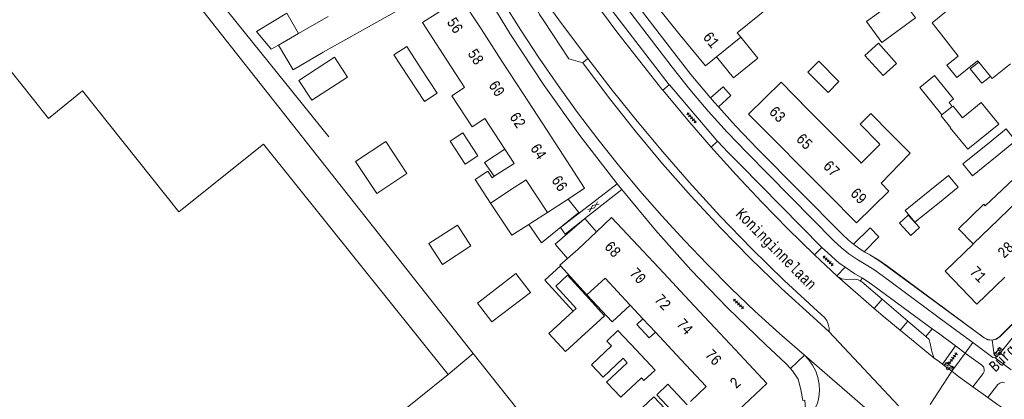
# Model space of a CAD drawing. Header units: metres. Extents: x 196790 to 198335, y 354523 to 356036.
# Tile 52 of 105: x 197499 to 197660, y 355215 to 355277. Entities that reach past the tile are written whole.
import ezdxf

# ---------------------------------------------------------------- set-up
doc = ezdxf.new("R2010")
doc.units = ezdxf.units.M
doc.linetypes.add('DGN Style 2', pattern=[186.027128, 111.616277, -74.410851])
for name, color, linetype, lineweight in [('afdak', 252, 'DGN Style 2', 18), ('bij- of bedrijfsgebouw', 252, 'Continuous', 18), ('carport', 252, 'Continuous', 18), ('functiescheiding', 252, 'Continuous', 18), ('heg of haag', 252, 'Continuous', 18), ('hoofdgebouw', 252, 'Continuous', 18), ('huisnummer BAG', 252, 'Continuous', 18), ('kant asfaltverharding', 252, 'Continuous', 18), ('kant betonverharding', 252, 'Continuous', 18), ('kant klinkerverharding', 252, 'Continuous', 18), ('kant tegelverharding', 252, 'Continuous', 18), ('raster', 252, 'Continuous', 18), ('schutting', 252, 'Continuous', 18), ('straatnaam', 252, 'Continuous', 18), ('T22_brandgang', 252, 'DGN Style 2', 18), ('tuinhuis', 252, 'DGN Style 2', 18), ('verh asfaltsymbool', 2, 'Continuous', 0), ('verh betonsymbool', 2, 'Continuous', 0), ('verh tegelsymbool', 2, 'Continuous', 0), ('vlakafsluiter', 252, 'Continuous', 18), ('vlakafsluiter grijs', 252, 'DGN Style 2', 18)]:
    doc.layers.add(name, color=color, linetype=linetype, lineweight=lineweight)
doc.styles.add('Style-Courier New', font='cour.ttf')

# ---------------------------------------------------------------- blocks, each defined once
blk = doc.blocks.new('S612')
at = {"layer": 'verh asfaltsymbool', "color": 252}
for p, q in [((-0.99, -0.26), (0.01, 0.24)), ((0.01, -0.26), (-0.99, 0.24)), ((0.01, 0.24), (1.01, -0.26)), ((1.01, 0.24), (0.01, -0.26))]:
    blk.add_line(p, q, dxfattribs=at)
blk = doc.blocks.new('S621')
at = {"layer": 'verh betonsymbool', "color": 252, "linetype": 'Continuous', "lineweight": 0}
for centre in [(-0.48, 0.24), (0.52, 0.24), (0.02, -0.26)]:
    blk.add_circle(centre, 0.25, dxfattribs=at)
blk = doc.blocks.new('S642')
at = {"layer": 'verh tegelsymbool', "color": 252}
for p, q in [((-1.12, 0), (1.12, 0)), ((-0.9, -0.25), (-0.9, 0.25)), ((-0.45, -0.25), (-0.45, 0.25)), ((0, -0.25), (0, 0.25)), ((0.45, -0.25), (0.45, 0.25)), ((0.9, -0.25), (0.9, 0.25))]:
    blk.add_line(p, q, dxfattribs=at)

msp = doc.modelspace()

# ---------------------------------------------------------------- linework, layer by layer
at = {"layer": 'afdak'}
for p, q in [((197643.055, 355243.965), (197644.485, 355245.271)), ((197644.908, 355241.936), (197643.055, 355243.965)), ((197644.485, 355245.271), (197646.338, 355243.241)), ((197646.338, 355243.241), (197644.908, 355241.936)), ((197591.715, 355232.198), (197591.571, 355232.07))]:
    msp.add_line(p, q, dxfattribs=at)
at = {"layer": 'afdak', "flags": 128}
for points in [[(197541.016, 355273.225), (197539.813, 355272.554), (197537.387, 355275.466), (197542.392, 355278.503), (197544.325, 355275.141)], [(197656.084, 355270.462), (197654.694, 355269.368), (197656.608, 355266.979), (197658.017, 355268.089)], [(197651.747, 355263.136), (197651.206, 355263.802), (197651.922, 355264.385), (197648.802, 355268.222), (197646.382, 355266.254), (197650.035, 355261.763)], [(197578.213, 355256.136), (197574.871, 355253.964), (197576.477, 355251.681)], [(197657.165, 355246.847), (197661.85, 355251.276), (197663.932, 355249.049)], [(197575.85, 355247.278), (197579.378, 355241.988), (197582.162, 355243.756)], [(197657.165, 355246.847), (197656.933, 355247.086), (197652.774, 355243.058), (197655.181, 355240.572)], [(197589.458, 355229.509), (197584.765, 355234.594), (197587.344, 355236.973)], [(197598.829, 355230.498), (197595.864, 355227.74), (197591.715, 355232.198)], [(197602.969, 355226.048), (197601.957, 355225.116), (197599.918, 355227.329), (197600.919, 355228.251)]]:
    msp.add_lwpolyline(points, dxfattribs=at)
at = {"layer": 'bij- of bedrijfsgebouw'}
for p, q in [((197637.646, 355277.095), (197640.183, 355273.669)), ((197550.224, 355271.259), (197544.355, 355267.444)), ((197550.224, 355271.259), (197552.349, 355267.989)), ((197546.48, 355264.174), (197544.355, 355267.444)), ((197546.48, 355264.174), (197552.349, 355267.989)), ((197631.325, 355265.458), (197633.105, 355267.236)), ((197651.747, 355263.136), (197650.035, 355261.763)), ((197569.232, 355257.456), (197571.327, 355258.819)), ((197591.571, 355232.07), (197591.448, 355232.204)), ((197597.929, 355221.454), (197597.634, 355221.768)), ((197598.323, 355221.035), (197597.929, 355221.454))]:
    msp.add_line(p, q, dxfattribs=at)
at = {"layer": 'bij- of bedrijfsgebouw', "flags": 128}
for points in [[(197637.646, 355277.095), (197643.15, 355281.173), (197645.688, 355277.748), (197640.183, 355273.669)], [(197562.401, 355267.958), (197560.001, 355271.648), (197562.097, 355273.011), (197564.496, 355269.322)], [(197640.361, 355268.227), (197642.587, 355270.228), (197639.59, 355273.561), (197637.364, 355271.56), (197640.361, 355268.227)], [(197631.325, 355265.458), (197628.004, 355268.803), (197629.785, 355270.575), (197633.105, 355267.236)], [(197564.496, 355269.322), (197567.086, 355265.34), (197564.99, 355263.978), (197562.401, 355267.958)], [(197653.413, 355261.301), (197656.482, 355263.795), (197659.381, 355260.226), (197654.268, 355256.139), (197651.404, 355259.669), (197651.444, 355259.701)], [(197653.413, 355261.301), (197651.865, 355263.23), (197651.747, 355263.136)], [(197639.764, 355257.008), (197636.599, 355260.224), (197638.363, 355261.981), (197641.573, 355258.741)], [(197650.035, 355261.763), (197649.886, 355261.643), (197651.444, 355259.701)], [(197571.327, 355258.819), (197573.775, 355255.054), (197571.679, 355253.691), (197569.232, 355257.456)], [(197657.527, 355256.985), (197660.618, 355259.48), (197662.101, 355257.484), (197659.09, 355255.049)], [(197657.527, 355256.985), (197653.492, 355253.729), (197655.044, 355251.778), (197659.09, 355255.049)], [(197648.066, 355249.339), (197651.124, 355251.807), (197652.686, 355249.872), (197649.632, 355247.4)], [(197648.066, 355249.339), (197644.009, 355246.065), (197645.57, 355244.113), (197649.632, 355247.4)], [(197565.752, 355240.633), (197567.981, 355237.203), (197572.643, 355240.233), (197570.414, 355243.663), (197565.752, 355240.633)], [(197573.725, 355230.843), (197580.046, 355235.69), (197582.412, 355232.605), (197576.091, 355227.758), (197573.725, 355230.843)], [(197591.448, 355232.204), (197588.526, 355235.409), (197586.59, 355233.644), (197589.512, 355230.439)], [(197589.458, 355229.509), (197585.462, 355225.867), (197588.162, 355222.905), (197594.586, 355228.761), (197591.571, 355232.07)], [(197589.512, 355230.439), (197589.95, 355229.958), (197589.458, 355229.509)], [(197599.776, 355223.138), (197596.777, 355226.328), (197594.968, 355224.605), (197595.735, 355223.789)], [(197595.735, 355223.789), (197592.454, 355220.706), (197594.353, 355218.685), (197597.634, 355221.768)], [(197600.658, 355218.55), (197601.064, 355218.118), (197602.923, 355219.791), (197599.776, 355223.138)], [(197598.323, 355221.035), (197594.919, 355217.835), (197597.254, 355215.351), (197600.658, 355218.55)], [(197606.39, 355212.359), (197603.173, 355215.786), (197604.995, 355217.497), (197608.17, 355214.116)], [(197605.455, 355212.537), (197602.717, 355215.453), (197597.862, 355210.894), (197600.6, 355207.978), (197605.455, 355212.537)]]:
    msp.add_lwpolyline(points, dxfattribs=at)
at = {"layer": 'carport'}
msp.add_line((197591.389, 355244.728), (197593.265, 355242.555), dxfattribs=at)
at = {"layer": 'carport', "flags": 128}
for points in [[(197616.989, 355274.555), (197619.773, 355271.122), (197615.773, 355267.879), (197612.99, 355271.313)], [(197582.162, 355243.756), (197584.229, 355240.736), (197590.403, 355245.721), (197588.612, 355247.94)], [(197585.245, 355245.752), (197582.656, 355244.069), (197582.162, 355243.756)], [(197588.515, 355238.184), (197586.503, 355240.515), (197591.329, 355244.681)], [(197591.329, 355244.681), (197591.387, 355244.731), (197591.389, 355244.728)]]:
    msp.add_lwpolyline(points, dxfattribs=at)
at = {"layer": 'functiescheiding'}
for p, q in [((197640.221, 355231.5), (197638.913, 355229.972)), ((197643.198, 355226.363), (197644.451, 355227.881))]:
    msp.add_line(p, q, dxfattribs=at)
at = {"layer": 'heg of haag'}
for p, q in [((197613.314, 355263.11), (197615.358, 355264.95)), ((197637.285, 355239.287), (197639.68, 355241.717))]:
    msp.add_line(p, q, dxfattribs=at)
at = {"layer": 'heg of haag', "flags": 128}
msp.add_lwpolyline([(197637.327, 355239.284), (197638.208, 355238.789), (197639.67, 355237.882), (197641.075, 355236.89), (197656.981, 355225.143), (197657.594, 355224.837), (197658.317, 355224.759), (197659.021, 355224.947), (197659.579, 355225.343), (197664.883, 355230.72)], dxfattribs=at)
at = {"layer": 'hoofdgebouw'}
for p, q in [((197616.406, 355275.269), (197627.154, 355283.989)), ((197607.052, 355274.893), (197603.194, 355279.624)), ((197544.325, 355275.141), (197549.177, 355277.95)), ((197568.11, 355271.672), (197564.68, 355276.946)), ((197650.252, 355274.629), (197648.423, 355276.879)), ((197541.016, 355273.225), (197544.325, 355275.141)), ((197577.741, 355270.612), (197574.304, 355275.9)), ((197616.989, 355274.555), (197612.99, 355271.313)), ((197616.406, 355275.269), (197616.989, 355274.555)), ((197650.252, 355274.629), (197652.706, 355271.443)), ((197571.545, 355266.389), (197568.11, 355271.672)), ((197581.17, 355265.336), (197577.741, 355270.612)), ((197658.017, 355268.089), (197656.084, 355270.462)), ((197658.305, 355267.736), (197661.306, 355270.18)), ((197658.305, 355267.736), (197658.017, 355268.089)), ((197571.613, 355266.285), (197571.545, 355266.389)), ((197584.452, 355260.287), (197581.17, 355265.336)), ((197628.083, 355262.622), (197632.371, 355258.294)), ((197578.213, 355256.136), (197574.94, 355261.169)), ((197587.778, 355255.17), (197584.452, 355260.287)), ((197627.052, 355253.035), (197622.751, 355257.376)), ((197632.371, 355258.294), (197636.634, 355253.992)), ((197636.763, 355253.862), (197639.851, 355256.92)), ((197639.851, 355256.92), (197639.764, 355257.008)), ((197636.634, 355253.992), (197636.763, 355253.862)), ((197640.048, 355250.547), (197643.04, 355253.678)), ((197631.32, 355248.728), (197627.052, 355253.035)), ((197581.716, 355251.092), (197579.168, 355249.436)), ((197581.716, 355251.092), (197581.743, 355251.051)), ((197581.743, 355251.051), (197585.245, 355245.752)), ((197577.946, 355248.641), (197575.85, 355247.278)), ((197579.168, 355249.436), (197577.946, 355248.641)), ((197663.932, 355249.049), (197659.512, 355244.767)), ((197585.245, 355245.752), (197588.612, 355247.94)), ((197659.34, 355244.6), (197655.181, 355240.572)), ((197659.512, 355244.767), (197659.34, 355244.6)), ((197593.265, 355242.555), (197590.253, 355239.716)), ((197655.181, 355240.572), (197655.159, 355240.551)), ((197588.515, 355238.184), (197590.253, 355239.716)), ((197600.115, 355240.256), (197604.319, 355235.759)), ((197591.715, 355232.198), (197587.344, 355236.973)), ((197604.319, 355235.759), (197608.522, 355231.262)), ((197591.715, 355232.198), (197594.681, 355234.957)), ((197598.776, 355230.555), (197594.681, 355234.957)), ((197608.522, 355231.262), (197612.726, 355226.764)), ((197598.829, 355230.498), (197598.776, 355230.555)), ((197600.919, 355228.251), (197598.829, 355230.498)), ((197602.969, 355226.048), (197600.919, 355228.251)), ((197607.162, 355221.541), (197602.969, 355226.048)), ((197612.726, 355226.764), (197616.836, 355222.367)), ((197611.282, 355217.113), (197607.162, 355221.541)), ((197559.235, 355211.366), (197568.896, 355219.081)), ((197608.732, 355214.657), (197611.282, 355217.113))]:
    msp.add_line(p, q, dxfattribs=at)
at = {"layer": 'hoofdgebouw', "flags": 128}
for points in [[(197663.16, 355279.804), (197662.588, 355280.508), (197663.091, 355280.972), (197661.374, 355283.094), (197660.838, 355282.674), (197658.702, 355285.297), (197648.423, 355276.879)], [(197548.364, 355272.071), (197562.786, 355280.157), (197561.394, 355282.525)], [(197574.304, 355275.9), (197570.968, 355281.033), (197564.68, 355276.946)], [(197612.99, 355271.313), (197611.172, 355269.839), (197607.052, 355274.893)], [(197548.364, 355272.071), (197543.459, 355269.151), (197541.016, 355273.225)], [(197656.084, 355270.462), (197655.909, 355270.677), (197652.51, 355267.909), (197650.86, 355269.935), (197652.706, 355271.443)], [(197500.544, 355264.587), (197496.266, 355269.948), (197491.528, 355266.167)], [(197622.751, 355257.376), (197618.268, 355261.901), (197623.619, 355267.127), (197628.083, 355262.622)], [(197500.544, 355264.587), (197503.216, 355261.178), (197508.811, 355265.708)], [(197568.896, 355219.081), (197538.557, 355256.945), (197524.658, 355245.852), (197508.811, 355265.708)], [(197574.94, 355261.169), (197572.867, 355259.799), (197569.502, 355264.89), (197571.613, 355266.285)], [(197641.573, 355258.741), (197644.811, 355255.473), (197643.061, 355253.657), (197643.04, 355253.678)], [(197576.477, 355251.681), (197579.733, 355253.799), (197578.213, 355256.136)], [(197588.612, 355247.94), (197591.329, 355249.706), (197587.778, 355255.17)], [(197575.85, 355247.278), (197573.331, 355251.151), (197575.427, 355252.514), (197576.12, 355251.449), (197576.477, 355251.681)], [(197640.048, 355250.547), (197641.327, 355249.256), (197635.99, 355244.015), (197631.32, 355248.728)], [(197600.115, 355240.256), (197595.765, 355244.911), (197593.265, 355242.555)], [(197655.159, 355240.551), (197650.569, 355236.106), (197655.799, 355230.671), (197660.349, 355235.085)], [(197587.344, 355236.973), (197587.253, 355237.072), (197588.515, 355238.184)], [(197616.836, 355222.367), (197621.277, 355217.615), (197615.693, 355212.371), (197615.625, 355212.444), (197615.209, 355212.054)]]:
    msp.add_lwpolyline(points, dxfattribs=at)
at = {"layer": 'kant asfaltverharding'}
for p, q in [((197587.366, 355243.245), (197596.694, 355250.438)), ((197591.389, 355244.728), (197597.452, 355249.499)), ((197588.145, 355242.176), (197591.329, 355244.681)), ((197591.329, 355244.681), (197591.389, 355244.728)), ((197635.483, 355240.531), (197638.226, 355243.186)), ((197632.845, 355235.282), (197632.786, 355235.336)), ((197638.913, 355229.972), (197632.845, 355235.282)), ((197631.489, 355226.099), (197628.878, 355228.504)), ((197648.783, 355221.789), (197643.198, 355226.363)), ((197649.187, 355221.527), (197650.107, 355220.817)), ((197650.107, 355220.817), (197650.405, 355220.59)), ((197650.405, 355220.59), (197651.654, 355219.638)), ((197655.14, 355217.063), (197657.581, 355215.317))]:
    msp.add_line(p, q, dxfattribs=at)
at = {"layer": 'kant asfaltverharding', "flags": 128}
for points in [[(197627.456, 355222.276), (197623.352, 355225.851), (197619.322, 355229.525), (197615.371, 355233.295), (197611.502, 355237.16), (197607.718, 355241.115), (197604.022, 355245.159), (197600.418, 355249.288), (197596.907, 355253.5), (197593.494, 355257.79), (197590.18, 355262.156), (197586.969, 355266.595), (197583.861, 355271.102), (197580.861, 355275.673), (197577.969, 355280.306), (197575.187, 355284.996), (197572.517, 355289.739)], [(197604.184, 355265.832), (197604.032, 355266.018), (197596.789, 355275.204), (197589.848, 355284.644)], [(197591.051, 355270.349), (197588.74, 355270.968), (197584.619, 355277.226), (197583.935, 355278.278), (197583.378, 355279.413), (197582.963, 355280.607), (197582.697, 355281.834), (197582.798, 355282.147), (197583.062, 355282.344), (197583.391, 355282.35), (197583.662, 355282.164)], [(197583.662, 355282.164), (197587.693, 355276.557), (197591.832, 355271.024)], [(197591.051, 355270.349), (197595.261, 355264.687), (197599.628, 355259.135), (197604.15, 355253.702), (197608.819, 355248.391), (197613.633, 355243.211), (197618.584, 355238.166), (197623.668, 355233.262), (197628.878, 355228.504)], [(197629.603, 355229.501), (197624.107, 355234.579), (197618.755, 355239.812), (197613.552, 355245.193), (197608.504, 355250.717), (197604.2, 355255.68), (197599.985, 355260.721), (197595.862, 355265.836), (197591.832, 355271.024)], [(197612.111, 355256.462), (197608.611, 355260.505), (197604.184, 355265.832)], [(197629.123, 355238.771), (197624.729, 355243.055), (197620.427, 355247.433), (197616.22, 355251.903), (197612.111, 355256.462)], [(197632.786, 355235.336), (197630.947, 355237.045), (197629.123, 355238.771)], [(197629.603, 355229.501), (197630.736, 355228.491), (197631.106, 355227.972), (197631.366, 355227.375), (197631.495, 355226.736), (197631.489, 355226.099)], [(197643.198, 355226.363), (197640.708, 355228.402), (197638.913, 355229.972)], [(197606.671, 355190.602), (197625.52, 355208.328), (197626.712, 355209.701), (197627.793, 355211.17), (197628.752, 355212.722), (197629.578, 355214.342), (197629.817, 355215.358), (197629.917, 355216.429), (197629.866, 355217.525), (197629.657, 355218.614), (197629.295, 355219.662), (197628.792, 355220.637), (197628.17, 355221.514), (197627.456, 355222.276)], [(197648.783, 355221.789), (197649.159, 355221.492), (197649.187, 355221.527)], [(197655.14, 355217.063), (197652.778, 355218.794), (197651.654, 355219.638)], [(197666.678, 355209.141), (197665.114, 355210.166), (197663.558, 355211.201), (197662.008, 355212.247), (197660.465, 355213.303), (197659.021, 355214.305), (197657.581, 355215.317)]]:
    msp.add_lwpolyline(points, dxfattribs=at)
at = {"layer": 'kant betonverharding'}
msp.add_line((197659.067, 355221.981), (197658.617, 355222.335), dxfattribs=at)
at = {"layer": 'kant betonverharding', "flags": 128}
for points in [[(197658.617, 355222.335), (197659.557, 355223.503), (197660.02, 355223.153)], [(197650.405, 355220.59), (197650.76, 355221.057), (197651.981, 355220.11)], [(197651.981, 355220.11), (197652.021, 355220.079), (197651.654, 355219.638)]]:
    msp.add_lwpolyline(points, dxfattribs=at)
at = {"layer": 'kant klinkerverharding'}
for p, q in [((197591.051, 355270.349), (197591.832, 355271.024)), ((197636.621, 355234.499), (197636.964, 355234.924)), ((197644.451, 355227.881), (197640.221, 355231.5)), ((197647.417, 355225.343), (197644.451, 355227.881)), ((197648.448, 355226.625), (197647.417, 355225.343)), ((197649.688, 355225.714), (197648.448, 355226.625))]:
    msp.add_line(p, q, dxfattribs=at)
at = {"layer": 'kant klinkerverharding', "flags": 128}
for points in [[(197573.04, 355222.538), (197512.211, 355299.696), (197513.744, 355301.232)], [(197632.845, 355235.282), (197633.576, 355234.845), (197634.408, 355234.725), (197635.592, 355234.783), (197636.287, 355234.687), (197636.621, 355234.499)], [(197640.221, 355231.5), (197636.899, 355234.343), (197636.621, 355234.499)], [(197648.448, 355226.625), (197638.687, 355233.799), (197637.565, 355234.57), (197636.964, 355234.924)], [(197648.783, 355221.789), (197648.591, 355222.212), (197648.457, 355222.643), (197648.093, 355224.175), (197647.915, 355224.852), (197647.417, 355225.343)]]:
    msp.add_lwpolyline(points, dxfattribs=at)
at = {"layer": 'kant tegelverharding'}
for p, q in [((197590.886, 355285.4), (197605.231, 355266.711)), ((197605.231, 355266.711), (197604.184, 355265.832)), ((197605.249, 355266.688), (197605.231, 355266.711)), ((197605.249, 355266.688), (197613.009, 355257.639)), ((197612.111, 355256.462), (197613.188, 355257.448)), ((197613.188, 355257.448), (197613.009, 355257.639)), ((197596.694, 355250.438), (197597.452, 355249.499)), ((197630.302, 355240.003), (197629.123, 355238.771)), ((197634.14, 355236.749), (197632.786, 355235.336)), ((197650.867, 355227.478), (197655.119, 355224.342)), ((197660.02, 355223.153), (197662.436, 355226.145)), ((197652.295, 355223.79), (197649.688, 355225.714)), ((197652.295, 355223.79), (197650.107, 355220.817)), ((197652.295, 355223.79), (197653.865, 355222.632)), ((197568.896, 355219.081), (197573.04, 355222.538)), ((197651.981, 355220.11), (197653.865, 355222.632)), ((197658.77, 355221.815), (197659.067, 355221.981))]:
    msp.add_line(p, q, dxfattribs=at)
at = {"layer": 'kant tegelverharding', "flags": 128}
for points in [[(197611.995, 355264.601), (197611.969, 355264.631), (197608.802, 355268.412), (197605.748, 355272.284), (197594.63, 355286.809), (197593.03, 355288.942), (197591.559, 355290.984)], [(197650.867, 355227.478), (197640.233, 355235.366), (197638.84, 355236.334), (197636.029, 355238.033), (197634.726, 355238.949), (197633.491, 355239.953), (197632.332, 355241.039), (197617.971, 355255.568), (197614.749, 355258.933), (197611.633, 355262.399), (197608.628, 355265.963), (197605.739, 355269.618), (197592.676, 355286.696)], [(197573.954, 355283.588), (197579.163, 355274.987), (197584.697, 355266.583), (197590.545, 355258.394), (197596.694, 355250.438)], [(197613.314, 355263.11), (197612.636, 355263.862), (197611.995, 355264.601)], [(197635.483, 355240.531), (197634.668, 355241.187), (197633.645, 355242.147), (197619.756, 355256.198), (197616.136, 355259.975), (197613.314, 355263.11)], [(197630.302, 355240.003), (197616.869, 355253.594), (197614.921, 355255.6), (197613.188, 355257.448)], [(197597.452, 355249.499), (197602.993, 355242.806), (197608.782, 355236.319), (197614.807, 355230.05), (197621.055, 355224.012)], [(197682.5, 355247.595), (197670.542, 355236.153), (197664.897, 355230.706), (197659.592, 355225.328), (197659.03, 355224.929), (197658.319, 355224.739)], [(197637.285, 355239.287), (197636.526, 355239.768), (197635.761, 355240.308), (197635.483, 355240.531)], [(197634.14, 355236.749), (197633.104, 355237.466), (197630.726, 355239.574), (197630.302, 355240.003)], [(197658.319, 355224.739), (197657.588, 355224.818), (197656.971, 355225.126), (197641.063, 355236.874), (197639.659, 355237.865), (197638.198, 355238.772), (197637.285, 355239.287)], [(197636.964, 355234.924), (197635.718, 355235.657), (197634.14, 355236.749)], [(197655.119, 355224.342), (197658.426, 355221.904), (197658.77, 355221.815)], [(197625.15, 355220.093), (197624.383, 355220.927), (197621.055, 355224.012)], [(197659.067, 355221.981), (197659.08, 355221.989), (197660.02, 355223.153)], [(197604.141, 355190.96), (197603.738, 355190.007), (197601.929, 355189.09), (197599.935, 355188.717), (197598.263, 355188.996), (197596.662, 355189.552), (197595.218, 355190.44), (197580.778, 355207.184), (197581.642, 355211.627), (197573.04, 355222.538)], [(197653.865, 355222.632), (197656.597, 355220.617), (197656.846, 355220.347), (197656.982, 355219.973), (197656.957, 355219.576), (197656.795, 355219.247), (197655.14, 355217.063)], [(197606.776, 355192.548), (197623.992, 355208.778), (197625.026, 355209.841), (197625.981, 355210.981), (197626.85, 355212.189), (197627.625, 355213.453), (197627.514, 355214.872), (197627.199, 355214.852), (197626.872, 355216.62), (197626.396, 355218.355), (197625.492, 355219.721), (197625.15, 355220.093)], [(197657.581, 355215.317), (197659.241, 355217.436), (197659.525, 355217.685), (197659.911, 355217.818), (197660.318, 355217.789)]]:
    msp.add_lwpolyline(points, dxfattribs=at)
at = {"layer": 'raster', "flags": 128}
msp.add_lwpolyline([(197504.717, 355313.663), (197509.571, 355307.497), (197528.334, 355284.264), (197549.31, 355258.15)], dxfattribs=at)
at = {"layer": 'schutting'}
msp.add_line((197611.995, 355264.601), (197614.105, 355266.4), dxfattribs=at)
at = {"layer": 'T22_brandgang'}
for p, q in [((197614.105, 355266.4), (197615.358, 355264.95)), ((197638.226, 355243.186), (197639.68, 355241.717))]:
    msp.add_line(p, q, dxfattribs=at)
at = {"layer": 'tuinhuis'}
for p, q in [((197558.641, 355257.391), (197553.686, 355254.096)), ((197562.133, 355252.139), (197558.641, 355257.391)), ((197553.686, 355254.096), (197557.177, 355248.844)), ((197557.177, 355248.844), (197562.133, 355252.139))]:
    msp.add_line(p, q, dxfattribs=at)
at = {"layer": 'vlakafsluiter'}
msp.add_line((197587.366, 355243.245), (197588.145, 355242.176), dxfattribs=at)
at = {"layer": 'vlakafsluiter grijs'}
for p, q in [((197631.489, 355226.099), (197642.924, 355213.927)), ((197653.865, 355222.632), (197655.119, 355224.342)), ((197658.319, 355224.739), (197658.617, 355222.335)), ((197625.15, 355220.093), (197627.456, 355222.276)), ((197627.456, 355222.276), (197638.186, 355212.967)), ((197658.77, 355221.815), (197661.414, 355219.878)), ((197651.654, 355219.638), (197648.097, 355214.182))]:
    msp.add_line(p, q, dxfattribs=at)

# ---------------------------------------------------------------- block references
at = {"layer": 'verh asfaltsymbool', "rotation": 218.1765376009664}
msp.add_blockref('S612', (197592.799, 355246.668), dxfattribs=at)
at = {"layer": 'verh betonsymbool', "color": 7, "linetype": 'Continuous', "lineweight": 0}
for p, rotation in [((197659.35, 355222.714), 51.08960261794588), ((197651.172, 355220.337), 322.6374693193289)]:
    msp.add_blockref('S621', p, dxfattribs=dict(at, rotation=rotation))
at = {"layer": 'verh tegelsymbool'}
for p, rotation in [((197608.893, 355261.284), 311.5526131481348), ((197631.351, 355237.79), 316.4584176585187), ((197616.625, 355230.699), 316.4584176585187), ((197651.835, 355221.779), 53.49671701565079)]:
    msp.add_blockref('S642', p, dxfattribs=dict(at, rotation=rotation))

# ---------------------------------------------------------------- texts
at = {"layer": 'huisnummer BAG', "style": 'Style-Courier New', "width": 0.694444}
for s, rotation, p in [('56', 303.4994, (197568.596, 355277.045)), ('61', 308.99099, (197610.654, 355274.515)), ('58', 303.4994, (197572.013, 355271.879)), ('60', 303.4994, (197575.467, 355266.662)), ('63', 314.83792, (197621.499, 355262.141)), ('62', 303.4994, (197578.901, 355261.474)), ('65', 314.83792, (197625.943, 355257.674)), ('64', 303.4994, (197582.317, 355256.308)), ('67', 314.83792, (197630.38, 355253.215)), ('66', 303.4994, (197585.784, 355251.07)), ('69', 314.83792, (197634.85, 355248.723)), ('68', 312.81296, (197594.446, 355240.008)), ('28', 44.0276, (197660.227, 355238.084)), ('70', 312.81296, (197598.573, 355235.649)), ('71', 314.10862, (197654.477, 355235.848)), ('72', 312.81296, (197602.668, 355231.321)), ('74', 312.81296, (197606.298, 355227.291)), ('76', 312.81296, (197610.99, 355222.25)), ('2', 43.41899, (197616.226, 355216.667))]:
    msp.add_text(s, height=1.8, rotation=rotation, dxfattribs=at).set_placement(p)
at = {"layer": 'straatnaam', "style": 'Style-Courier New', "width": 0.694444}
for s, rotation, p in [('Koninginnelaan', 314.5948, (197616.021, 355245.361)), ('Burgemeester Brouwersstraat', 44.0276, (197658.825, 355219.406))]:
    msp.add_text(s, height=1.8, rotation=rotation, dxfattribs=at).set_placement(p)

doc.saveas('drawing.dxf')
